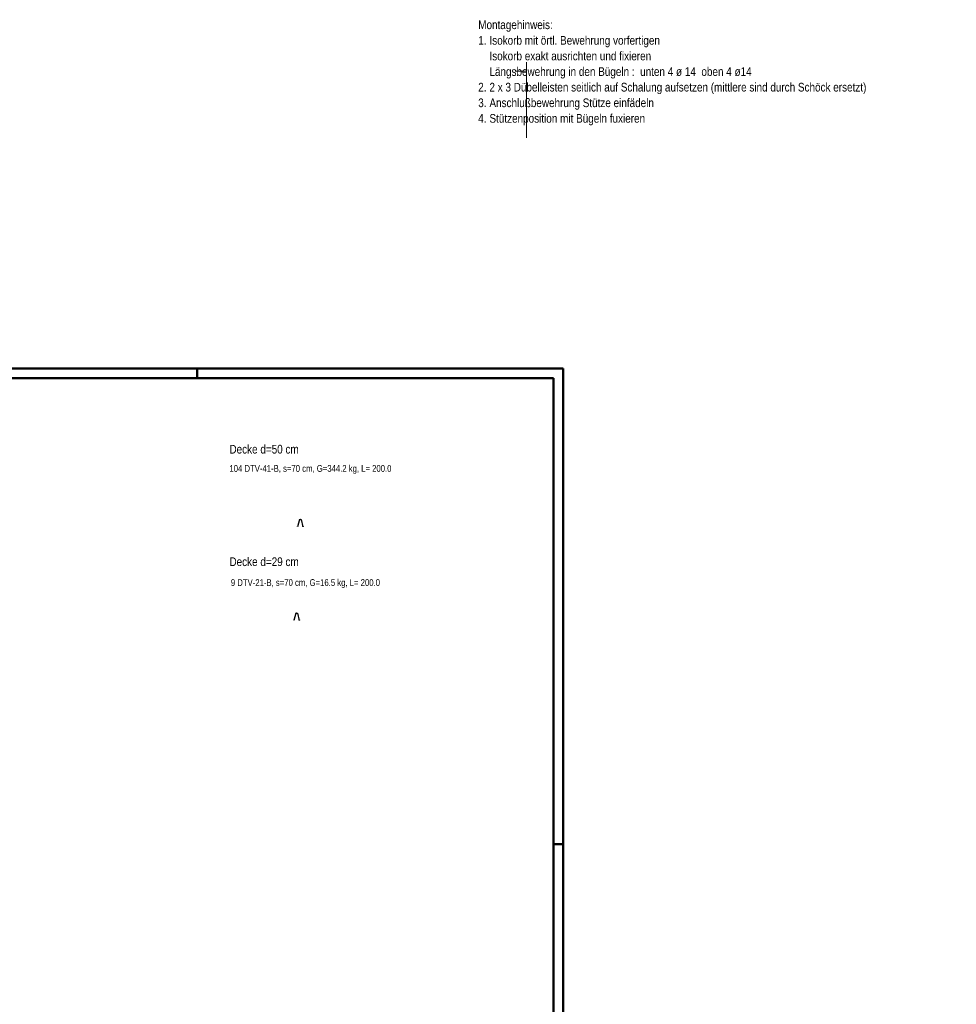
# Model space of a CAD drawing. Header units: millimetres. Extents: x -48 to 49.2, y -6.2 to 26.4.
# Tile 53 of 53: x 36.7 to 48.9, y 12.8 to 25.6. Entities that reach past the tile are written whole.
import ezdxf

# ---------------------------------------------------------------- set-up
doc = ezdxf.new("R2010")
doc.units = ezdxf.units.MM
doc.layers.add('Achsen', color=7, linetype='Continuous', lineweight=20)
doc.styles.add('Arial Narrow', font='ARIALN.TTF')

msp = doc.modelspace()

# ---------------------------------------------------------------- linework, layer by layer
at = {"color": 9, "linetype": 'Continuous', "lineweight": 0}
for p, q in [((43.273584, 25.001716), (43.273584, 24.018946)), ((43.128061, 24.885993), (43.273584, 24.885993))]:
    msp.add_line(p, q, dxfattribs=at)
at = {"color": 4, "linetype": 'Continuous', "lineweight": 50}
for p, q in [((43.75, 21.025), (0, 21.025)), ((43.75, 0), (43.75, 21.025)), ((43.625, 20.9), (0.5, 20.9)), ((43.625, 0.125), (43.625, 20.9))]:
    msp.add_line(p, q, dxfattribs=at)
at = {"color": 4, "linetype": 'Continuous', "lineweight": 50, "ltscale": 0.4}
for p, q in [((39, 21.025), (39, 20.9)), ((43.75, 14.85), (43.625, 14.85))]:
    msp.add_line(p, q, dxfattribs=at)
at = {"layer": 'Achsen', "color": 3, "linetype": 'Continuous', "lineweight": 25}
for p, q in [((40.325375, 19.066636), (40.300875, 18.970636)), ((40.325375, 19.066636), (40.346375, 19.066636)), ((40.346375, 19.066636), (40.370875, 18.970636)), ((40.277928, 17.851441), (40.253428, 17.755441)), ((40.277928, 17.851441), (40.298928, 17.851441)), ((40.298928, 17.851441), (40.323428, 17.755441))]:
    msp.add_line(p, q, dxfattribs=at)
for centre in [(40.335875, 19.068636), (40.300735, 18.978126), (40.370975, 18.978156), (40.288428, 17.853441), (40.253288, 17.762931), (40.323528, 17.762961)]:
    msp.add_circle(centre, 0.002, dxfattribs=at)

# ---------------------------------------------------------------- texts
at = {"color": 4, "lineweight": 50, "style": 'Arial Narrow'}
for s, p in [('Montagehinweis:', (42.647028, 25.432088)), ('1.', (42.647028, 25.229588)), ('Isokorb mit örtl. Bewehrung vorfertigen', (42.792551, 25.229588)), ('Isokorb exakt ausrichten und fixieren', (42.792551, 25.027088)), ('Längsbewehrung in den Bügeln :  unten 4 ø 14  oben 4 ø14', (42.792551, 24.824588)), ('2.', (42.647028, 24.622088)), ('2 x 3 Dübelleisten seitlich auf Schalung aufsetzen (mittlere sind durch Schöck ersetzt)', (42.792551, 24.622088)), ('Anschlußbewehrung Stütze einfädeln', (42.792551, 24.419588)), ('3.', (42.647028, 24.419588)), ('4.', (42.647028, 24.217088)), ('Stützenposition mit Bügeln fuxieren', (42.792551, 24.217088))]:
    msp.add_text(s, height=0.1125, dxfattribs=at).set_placement(p)
at = {"layer": 'Achsen', "color": 4, "lineweight": 50, "style": 'Arial Narrow'}
for s, p in [('Decke d=50 cm', (39.417565, 19.922328)), ('Decke d=29 cm', (39.417565, 18.461971))]:
    msp.add_text(s, height=0.1125, dxfattribs=at).set_placement(p)
at = {"layer": 'Achsen', "color": 2, "lineweight": 35, "char_height": 0.0875, "attachment_point": 1, "line_spacing_factor": 0.9, "style": 'Arial Narrow'}
for s, insert in [('104 DTV-41-B, s=70 cm, G=344.2 kg, L= 200.0', (39.417076, 19.772739)), ('9 DTV-21-B, s=70 cm, G=16.5 kg, L= 200.0', (39.43559, 18.291433))]:
    msp.add_mtext(s, dxfattribs=dict(at, insert=insert))

doc.saveas('drawing.dxf')
